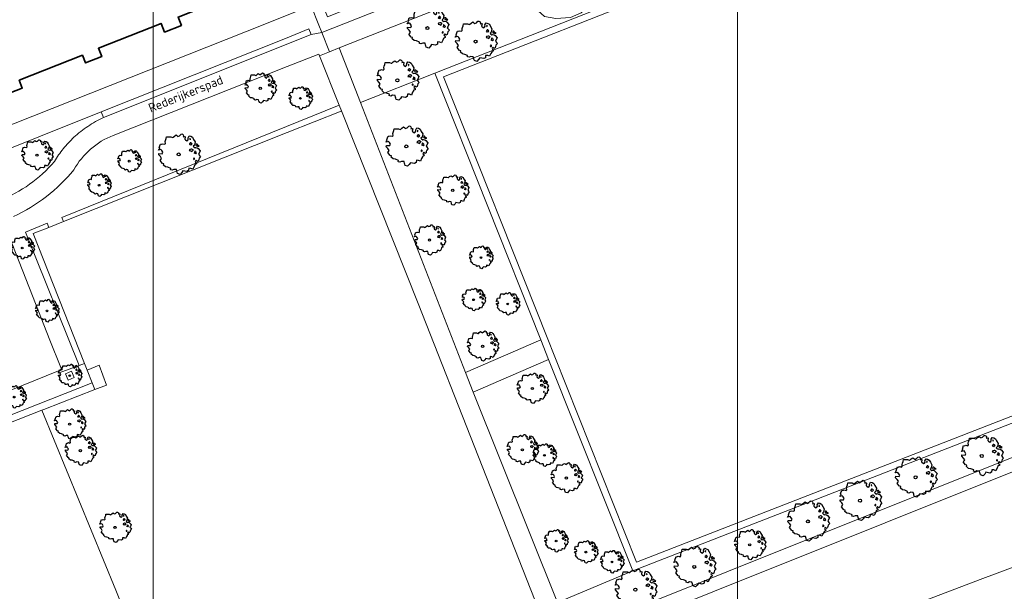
# Model space of a CAD drawing. Header units: metres. Extents: x 152391 to 157968, y 462336 to 467280.
# Tile 224 of 256: x 154960 to 155107, y 464395 to 464480. Entities that reach past the tile are written whole.
import ezdxf
from ezdxf.enums import TextEntityAlignment as Align

# ---------------------------------------------------------------- set-up
doc = ezdxf.new("R2010")
doc.units = ezdxf.units.M
doc.header["$LTSCALE"] = 0.75
doc.layers.get('0').update_dxf_attribs({"lineweight": 25})
for name, color, linetype, lineweight in [('B-GV-GR-BOOM-S', 252, 'Continuous', 25), ('B-WE-GR-BEPLANTING_CULTUUR_BOSPLANTSOEN-GV', 251, 'Continuous', 18), ('B-WE-GR-GROENVOORZIENING-GV', 251, 'Continuous', 18), ('B-WE-GR-HAAG-GV', 251, 'Continuous', 13), ('B-WE-OG-BEBOUWING-GV', 6, 'Continuous', 35), ('B-WE-OG-TERREIN_CULTUURSCHEIDING-GV', 251, 'Continuous', 18), ('B-WE-OG-TOPOGRAFIE-T18', 1, 'Continuous', 18), ('B-WE-OG-WATER_KANAAL-GV', 251, 'Continuous', 18), ('B-WE-OG-WATER_SLOOT-GV', 251, 'Continuous', 18), ('B-WE-VH-VERHARDING_BEDRIJFSVLOERPLAAT-GV', 251, 'Continuous', 18), ('B-WE-VH-VERHARDING_BETONSTRAATSTEEN-GV', 251, 'Continuous', 18), ('B-WE-VH-VERHARDING_TEGEL-GV', 251, 'Continuous', 18)]:
    doc.layers.add(name, color=color, linetype=linetype, lineweight=lineweight)
doc.layers.add('X-XX-AL-TEKENBLAD_HULPLIJN-G', color=7, linetype='Continuous', lineweight=18, plot=False)
doc.styles.add('NLCS-ISO-M750-T18', font='NLCS-ISO.ttf', dxfattribs={"height": 1.35})

# ---------------------------------------------------------------- blocks, each defined once
blk = doc.blocks.new('SGR-BOOM_21_30')
at = {"linetype": 'Continuous'}
for p, q in [((-1.05, 1.33), (-1.02, 1.5)), ((-1.02, 1.5), (-0.67, 1.5)), ((-0.67, 1.5), (-0.52, 1.43)), ((-0.47, 1.45), (-0.37, 1.55)), ((-0.37, 1.55), (-0.23, 1.65)), ((-0.23, 1.65), (-0.13, 1.58)), ((-0.13, 1.58), (-0.06, 1.52)), ((-0.06, 1.52), (0.07, 1.58)), ((0.07, 1.58), (0.2, 1.71)), ((0.2, 1.71), (0.26, 1.73)), ((0.26, 1.73), (0.33, 1.7)), ((0.33, 1.7), (0.39, 1.65)), ((0.4, 1.53), (0.38, 1.5)), ((0.38, 1.5), (0.53, 1.52)), ((0.39, 1.65), (0.4, 1.53)), ((0.54, 1.48), (0.51, 1.29)), ((0.53, 1.52), (0.54, 1.48)), ((0.79, 1.4), (0.89, 1.56)), ((0.89, 1.56), (1.02, 1.53)), ((1.02, 1.53), (1.16, 1.45)), ((-1.7, 0.37), (-1.66, 0.48)), ((-1.49, 0.41), (-1.7, 0.37)), ((-1.68, -0.03), (-1.67, 0.09)), ((-1.67, 0.09), (-1.39, 0.07)), ((-1.66, 0.48), (-1.6, 0.53)), ((-1.63, 0.58), (-1.53, 0.87)), ((-1.6, 0.53), (-1.63, 0.58)), ((-1.53, 0.87), (-1.46, 0.86)), ((-1.42, 0.33), (-1.49, 0.41)), ((-1.46, 0.86), (-1.34, 0.91)), ((-1.33, 0.18), (-1.42, 0.33)), ((-1.39, 0.07), (-1.33, 0.18)), ((-1.34, 0.91), (-1.18, 0.86)), ((-1.18, 0.86), (-1.12, 0.92)), ((-1.13, 1.09), (-1.11, 1.19)), ((-1.12, 0.92), (-1.13, 1.09)), ((-1.11, 1.19), (-1.05, 1.33)), ((-0.52, 1.43), (-0.47, 1.45)), ((0.51, 1.29), (0.57, 1.24)), ((0.57, 1.24), (0.69, 1.15)), ((0.69, 1.15), (0.75, 1.2)), ((0.75, 1.2), (0.8, 1.29)), ((0.8, 1.29), (0.79, 1.4)), ((0.94, 0.91), (0.89, 0.87)), ((0.89, 0.87), (0.93, 0.83)), ((0.93, 0.41), (0.89, 0.33)), ((0.89, 0.33), (1.03, 0.32)), ((0.97, 1.37), (0.93, 1.33)), ((0.93, 1.33), (0.95, 1.25)), ((0.93, 0.83), (0.98, 0.84)), ((1.05, 0.46), (0.93, 0.41)), ((0.97, 0.97), (0.94, 0.91)), ((0.95, 1.25), (0.96, 1.24)), ((0.96, 1.27), (0.97, 1.37)), ((1.03, 0.97), (0.97, 0.97)), ((0.98, 0.84), (1.03, 0.78)), ((1.08, 0.94), (1.03, 0.97)), ((1.03, 0.78), (1.08, 0.84)), ((1.03, 0.32), (1.11, 0.25)), ((1.11, 0.46), (1.05, 0.46)), ((1.12, 0.87), (1.08, 0.94)), ((1.08, 0.84), (1.12, 0.87)), ((1.22, 0.4), (1.11, 0.46)), ((1.11, 0.25), (1.2, 0.37)), ((1.16, 1.45), (1.25, 1.27)), ((1.2, 0.37), (1.24, 0.41)), ((1.32, 0.79), (1.23, 0.69)), ((1.23, 0.69), (1.27, 0.63)), ((1.25, 1.27), (1.38, 1.06)), ((1.27, 0.63), (1.38, 0.56)), ((1.34, 0.18), (1.31, 0.1)), ((1.43, 0.05), (1.31, 0.1)), ((1.38, 1.06), (1.32, 0.79)), ((1.36, 0.3), (1.34, 0.23)), ((1.34, 0.23), (1.34, 0.18)), ((1.43, 0.23), (1.36, 0.3)), ((1.38, 0.56), (1.44, 0.6)), ((1.47, 0.2), (1.43, 0.23)), ((1.43, 0.05), (1.51, 0.14)), ((1.47, 0.86), (1.44, 0.81)), ((1.44, 0.81), (1.46, 0.74)), ((1.44, 0.6), (1.57, 0.56)), ((1.46, 0.74), (1.53, 0.69)), ((1.54, 0.86), (1.47, 0.86)), ((1.51, 0.14), (1.47, 0.2)), ((1.53, 0.73), (1.64, 0.68)), ((1.53, 0.69), (1.54, 0.73)), ((1.62, 0.76), (1.54, 0.86)), ((1.57, 0.56), (1.64, 0.51)), ((1.73, 0.71), (1.62, 0.76)), ((1.64, 0.68), (1.73, 0.71)), ((1.64, 0.51), (1.81, 0.32)), ((1.72, 0.1), (1.67, 0.04)), ((1.67, 0.04), (1.76, -0.09)), ((1.81, 0.32), (1.72, 0.1)), ((-1.54, -0.18), (-1.68, -0.03)), ((-1.55, -0.51), (-1.49, -0.42)), ((-1.35, -0.75), (-1.55, -0.51)), ((-1.44, -0.32), (-1.54, -0.18)), ((-1.49, -0.42), (-1.44, -0.32)), ((-1.25, -0.78), (-1.35, -0.75)), ((-1.27, -0.9), (-1.25, -0.78)), ((-1.11, -1.05), (-1.27, -0.9)), ((-0.91, -1.08), (-1.11, -1.05)), ((-0.67, -1.18), (-0.91, -1.08)), ((-0.68, -1.29), (-0.67, -1.18)), ((-0.55, -1.33), (-0.68, -1.29)), ((-0.4, -1.26), (-0.55, -1.33)), ((-0.19, -1.28), (-0.4, -1.26)), ((-0.16, -1.43), (-0.19, -1.28)), ((-0.13, -1.49), (-0.16, -1.43)), ((0.36, -1.38), (0.25, -1.52)), ((0.68, -1.44), (0.36, -1.38)), ((0.83, -1.36), (0.68, -1.44)), ((0.84, -1.16), (0.83, -1.36)), ((1.03, -1.18), (0.84, -1.16)), ((1.18, -1.24), (1.03, -1.18)), ((1.29, -1.01), (1.18, -1.24)), ((1.29, -0.29), (1.24, -0.36)), ((1.24, -0.36), (1.25, -0.42)), ((1.26, -0.42), (1.33, -0.41)), ((1.33, -0.34), (1.29, -0.29)), ((1.36, -0.88), (1.29, -1.01)), ((1.33, -0.41), (1.33, -0.34)), ((1.37, -0.83), (1.36, -0.88)), ((1.48, -0.8), (1.37, -0.83)), ((1.46, -0.47), (1.39, -0.59)), ((1.39, -0.59), (1.43, -0.64)), ((1.43, -0.64), (1.5, -0.7)), ((1.58, -0.59), (1.46, -0.47)), ((1.5, -0.7), (1.48, -0.8)), ((1.66, -0.52), (1.58, -0.59)), ((1.68, -0.42), (1.66, -0.52)), ((1.72, -0.31), (1.68, -0.42)), ((1.84, -0.18), (1.72, -0.31)), ((1.76, -0.09), (1.84, -0.18)), ((-0.1, -1.61), (-0.13, -1.49)), ((0.11, -1.67), (-0.1, -1.61)), ((0.25, -1.52), (0.11, -1.67))]:
    blk.add_line(p, q, dxfattribs=at)
blk.add_circle((0, 0), 0.126, dxfattribs=at)
blk = doc.blocks.new('SGR-BOOM_31_50')
at = {"linetype": 'Continuous'}
for p, q in [((-1.51, 1.45), (-1.48, 1.58)), ((-1.48, 1.58), (-1.4, 1.78)), ((-1.4, 1.78), (-1.36, 2)), ((-1.36, 2), (-0.89, 2)), ((-0.89, 2), (-0.69, 1.91)), ((-0.69, 1.91), (-0.63, 1.93)), ((-0.63, 1.93), (-0.49, 2.06)), ((-0.49, 2.06), (-0.3, 2.2)), ((-0.3, 2.2), (-0.18, 2.11)), ((-0.18, 2.11), (-0.08, 2.02)), ((-0.08, 2.02), (0.09, 2.11)), ((0.09, 2.11), (0.27, 2.28)), ((0.27, 2.28), (0.35, 2.31)), ((0.35, 2.31), (0.44, 2.26)), ((0.44, 2.26), (0.52, 2.2)), ((0.54, 2.04), (0.51, 2)), ((0.51, 2), (0.71, 2.02)), ((0.52, 2.2), (0.54, 2.04)), ((0.72, 1.98), (0.68, 1.71)), ((0.68, 1.71), (0.75, 1.65)), ((0.71, 2.02), (0.72, 1.98)), ((0.75, 1.65), (0.92, 1.54)), ((0.92, 1.54), (1, 1.6)), ((1, 1.6), (1.06, 1.71)), ((1.05, 1.87), (1.19, 2.09)), ((1.06, 1.71), (1.05, 1.87)), ((1.19, 2.09), (1.36, 2.04)), ((1.3, 1.82), (1.23, 1.78)), ((1.23, 1.78), (1.27, 1.67)), ((1.27, 1.67), (1.28, 1.65)), ((1.28, 1.69), (1.3, 1.82)), ((1.36, 2.04), (1.54, 1.93)), ((1.54, 1.93), (1.67, 1.69)), ((1.67, 1.69), (1.84, 1.41)), ((-2.27, 0.49), (-2.21, 0.64)), ((-1.99, 0.55), (-2.27, 0.49)), ((-2.24, -0.04), (-2.22, 0.11)), ((-2.22, 0.11), (-1.85, 0.09)), ((-2.21, 0.64), (-2.13, 0.71)), ((-2.18, 0.77), (-2.04, 1.17)), ((-2.13, 0.71), (-2.18, 0.77)), ((-2.04, 1.17), (-1.94, 1.14)), ((-1.9, 0.44), (-1.99, 0.55)), ((-1.94, 1.14), (-1.79, 1.21)), ((-1.77, 0.25), (-1.9, 0.44)), ((-1.85, 0.09), (-1.77, 0.25)), ((-1.79, 1.21), (-1.57, 1.14)), ((-1.57, 1.14), (-1.49, 1.23)), ((-1.49, 1.23), (-1.51, 1.45)), ((1.25, 1.21), (1.19, 1.17)), ((1.19, 1.17), (1.23, 1.1)), ((1.23, 0.55), (1.19, 0.44)), ((1.19, 0.44), (1.37, 0.42)), ((1.23, 1.1), (1.31, 1.12)), ((1.4, 0.62), (1.23, 0.55)), ((1.3, 1.3), (1.25, 1.21)), ((1.37, 1.3), (1.3, 1.3)), ((1.31, 1.12), (1.37, 1.03)), ((1.44, 1.25), (1.37, 1.3)), ((1.37, 1.03), (1.44, 1.12)), ((1.37, 0.42), (1.48, 0.33)), ((1.48, 0.62), (1.4, 0.62)), ((1.5, 1.17), (1.44, 1.25)), ((1.44, 1.12), (1.5, 1.17)), ((1.62, 0.53), (1.48, 0.62)), ((1.48, 0.33), (1.61, 0.49)), ((1.61, 0.49), (1.65, 0.55)), ((1.76, 1.06), (1.64, 0.93)), ((1.64, 0.93), (1.7, 0.84)), ((1.7, 0.84), (1.84, 0.75)), ((1.79, 0.25), (1.75, 0.14)), ((1.91, 0.07), (1.75, 0.14)), ((1.84, 1.41), (1.76, 1.06)), ((1.81, 0.4), (1.79, 0.31)), ((1.79, 0.31), (1.79, 0.25)), ((1.9, 0.31), (1.81, 0.4)), ((1.84, 0.75), (1.92, 0.79)), ((1.96, 0.27), (1.9, 0.31)), ((1.91, 0.07), (2.01, 0.18)), ((1.96, 1.14), (1.92, 1.08)), ((1.92, 1.08), (1.95, 0.99)), ((1.92, 0.79), (2.09, 0.75)), ((1.95, 0.99), (2.04, 0.93)), ((2.06, 1.14), (1.96, 1.14)), ((2.01, 0.18), (1.96, 0.27)), ((2.04, 0.97), (2.18, 0.9)), ((2.04, 0.93), (2.06, 0.97)), ((2.16, 1.01), (2.06, 1.14)), ((2.09, 0.75), (2.18, 0.68)), ((2.3, 0.95), (2.16, 1.01)), ((2.18, 0.9), (2.3, 0.95)), ((2.18, 0.68), (2.41, 0.42)), ((2.29, 0.14), (2.23, 0.05)), ((2.23, 0.05), (2.35, -0.13)), ((2.41, 0.42), (2.29, 0.14)), ((-2.05, -0.24), (-2.24, -0.04)), ((-2.07, -0.67), (-1.99, -0.56)), ((-1.8, -1), (-2.07, -0.67)), ((-1.91, -0.43), (-2.05, -0.24)), ((-1.99, -0.56), (-1.91, -0.43)), ((-1.67, -1.05), (-1.8, -1)), ((-1.7, -1.2), (-1.67, -1.05)), ((-1.48, -1.4), (-1.7, -1.2)), ((-1.22, -1.44), (-1.48, -1.4)), ((-0.89, -1.57), (-1.22, -1.44)), ((1.72, -1.35), (1.58, -1.66)), ((1.72, -0.39), (1.65, -0.48)), ((1.65, -0.48), (1.67, -0.56)), ((1.68, -0.56), (1.78, -0.54)), ((1.78, -0.45), (1.72, -0.39)), ((1.81, -1.18), (1.72, -1.35)), ((1.78, -0.54), (1.78, -0.45)), ((1.82, -1.11), (1.81, -1.18)), ((1.98, -1.07), (1.82, -1.11)), ((1.95, -0.63), (1.85, -0.78)), ((1.85, -0.78), (1.9, -0.85)), ((1.9, -0.85), (1.99, -0.94)), ((2.1, -0.78), (1.95, -0.63)), ((1.99, -0.94), (1.98, -1.07)), ((2.21, -0.7), (2.1, -0.78)), ((2.24, -0.56), (2.21, -0.7)), ((2.29, -0.41), (2.24, -0.56)), ((2.46, -0.24), (2.29, -0.41)), ((2.35, -0.13), (2.46, -0.24)), ((-0.91, -1.72), (-0.89, -1.57)), ((-0.73, -1.77), (-0.91, -1.72)), ((-0.53, -1.68), (-0.73, -1.77)), ((-0.25, -1.7), (-0.53, -1.68)), ((-0.21, -1.9), (-0.25, -1.7)), ((-0.18, -1.99), (-0.21, -1.9)), ((-0.13, -2.14), (-0.18, -1.99)), ((0.15, -2.23), (-0.13, -2.14)), ((0.34, -2.03), (0.15, -2.23)), ((0.47, -1.83), (0.34, -2.03)), ((0.91, -1.92), (0.47, -1.83)), ((1.11, -1.81), (0.91, -1.92)), ((1.13, -1.55), (1.11, -1.81)), ((1.37, -1.57), (1.13, -1.55)), ((1.58, -1.66), (1.37, -1.57))]:
    blk.add_line(p, q, dxfattribs=at)
blk.add_circle((0, 0), 0.169, dxfattribs=at)
blk = doc.blocks.new('SGR-BOOM_50_100')
at = {"linetype": 'Continuous'}
for p, q in [((0.12, 2.81), (0.36, 3.04)), ((0.36, 3.04), (0.47, 3.07)), ((0.47, 3.07), (0.59, 3.02)), ((0.59, 3.02), (0.69, 2.93)), ((-2.9, 1.03), (-2.72, 1.56)), ((-2.72, 1.56), (-2.59, 1.53)), ((-2.59, 1.53), (-2.39, 1.61)), ((-2.39, 1.61), (-2.1, 1.53)), ((-2.1, 1.53), (-1.99, 1.64)), ((-2.01, 1.93), (-1.97, 2.11)), ((-1.99, 1.64), (-2.01, 1.93)), ((-1.97, 2.11), (-1.87, 2.37)), ((-1.87, 2.37), (-1.81, 2.66)), ((-1.81, 2.66), (-1.19, 2.66)), ((-1.19, 2.66), (-0.92, 2.55)), ((-0.92, 2.55), (-0.84, 2.58)), ((-0.84, 2.58), (-0.65, 2.75)), ((-0.65, 2.75), (-0.4, 2.93)), ((-0.4, 2.93), (-0.24, 2.81)), ((-0.24, 2.81), (-0.11, 2.69)), ((-0.11, 2.69), (0.12, 2.81)), ((0.72, 2.72), (0.67, 2.66)), ((0.67, 2.66), (0.94, 2.69)), ((0.69, 2.93), (0.72, 2.72)), ((0.96, 2.64), (0.9, 2.29)), ((0.9, 2.29), (1, 2.2)), ((0.94, 2.69), (0.96, 2.64)), ((1, 2.2), (1.23, 2.05)), ((1.23, 2.05), (1.34, 2.14)), ((1.34, 2.14), (1.42, 2.29)), ((1.4, 2.49), (1.58, 2.78)), ((1.42, 2.29), (1.4, 2.49)), ((1.58, 2.78), (1.81, 2.72)), ((1.67, 1.61), (1.58, 1.56)), ((1.58, 1.56), (1.65, 1.47)), ((1.73, 2.43), (1.65, 2.37)), ((1.65, 2.37), (1.69, 2.23)), ((1.65, 1.47), (1.75, 1.5)), ((1.73, 1.73), (1.67, 1.61)), ((1.69, 2.23), (1.71, 2.2)), ((1.71, 2.26), (1.73, 2.43)), ((1.83, 1.73), (1.73, 1.73)), ((1.75, 1.5), (1.83, 1.38)), ((1.81, 2.72), (2.06, 2.58)), ((1.91, 1.67), (1.83, 1.73)), ((1.83, 1.38), (1.91, 1.5)), ((2, 1.56), (1.91, 1.67)), ((1.91, 1.5), (2, 1.56)), ((2.06, 2.58), (2.22, 2.26)), ((2.22, 2.26), (2.45, 1.88)), ((2.45, 1.88), (2.35, 1.41)), ((2.62, 1.53), (2.56, 1.44)), ((2.74, 1.53), (2.62, 1.53)), ((2.89, 1.35), (2.74, 1.53)), ((-3.03, 0.65), (-2.94, 0.85)), ((-2.65, 0.74), (-3.03, 0.65)), ((-2.99, -0.05), (-2.96, 0.15)), ((-2.96, 0.15), (-2.47, 0.12)), ((-2.94, 0.85), (-2.84, 0.94)), ((-2.84, 0.94), (-2.9, 1.03)), ((-2.53, 0.59), (-2.65, 0.74)), ((-2.37, 0.33), (-2.53, 0.59)), ((-2.47, 0.12), (-2.37, 0.33)), ((1.65, 0.74), (1.58, 0.59)), ((1.58, 0.59), (1.83, 0.56)), ((1.87, 0.82), (1.65, 0.74)), ((1.83, 0.56), (1.98, 0.45)), ((1.98, 0.82), (1.87, 0.82)), ((2.16, 0.71), (1.98, 0.82)), ((1.98, 0.45), (2.14, 0.65)), ((2.14, 0.65), (2.2, 0.74)), ((2.35, 1.41), (2.18, 1.23)), ((2.18, 1.23), (2.27, 1.12)), ((2.27, 1.12), (2.45, 1)), ((2.39, 0.33), (2.33, 0.18)), ((2.55, 0.09), (2.33, 0.18)), ((2.41, 0.53), (2.39, 0.42)), ((2.39, 0.42), (2.39, 0.33)), ((2.53, 0.42), (2.41, 0.53)), ((2.45, 1), (2.56, 1.06)), ((2.62, 0.36), (2.53, 0.42)), ((2.55, 0.09), (2.68, 0.24)), ((2.56, 1.44), (2.6, 1.32)), ((2.56, 1.06), (2.78, 1)), ((2.6, 1.32), (2.72, 1.23)), ((2.68, 0.24), (2.62, 0.36)), ((2.72, 1.29), (2.91, 1.2)), ((2.72, 1.23), (2.74, 1.29)), ((2.78, 1), (2.91, 0.91)), ((3.07, 1.26), (2.89, 1.35)), ((2.91, 1.2), (3.07, 1.26)), ((2.91, 0.91), (3.22, 0.56)), ((3.05, 0.18), (2.97, 0.07)), ((2.97, 0.07), (3.13, -0.17)), ((3.22, 0.56), (3.05, 0.18)), ((-2.74, -0.31), (-2.99, -0.05)), ((-2.76, -0.9), (-2.65, -0.75)), ((-2.41, -1.34), (-2.76, -0.9)), ((-2.55, -0.58), (-2.74, -0.31)), ((-2.65, -0.75), (-2.55, -0.58)), ((-2.22, -1.39), (-2.41, -1.34)), ((-2.26, -1.6), (-2.22, -1.39)), ((2.29, -0.52), (2.2, -0.64)), ((2.2, -0.64), (2.22, -0.75)), ((2.25, -0.75), (2.37, -0.72)), ((2.37, -0.61), (2.29, -0.52)), ((2.37, -0.72), (2.37, -0.61)), ((2.64, -1.42), (2.43, -1.48)), ((2.6, -0.84), (2.47, -1.04)), ((2.47, -1.04), (2.53, -1.13)), ((2.53, -1.13), (2.66, -1.25)), ((2.8, -1.04), (2.6, -0.84)), ((2.66, -1.25), (2.64, -1.42)), ((2.95, -0.93), (2.8, -1.04)), ((2.99, -0.75), (2.95, -0.93)), ((3.05, -0.55), (2.99, -0.75)), ((3.28, -0.31), (3.05, -0.55)), ((3.13, -0.17), (3.28, -0.31)), ((-1.97, -1.86), (-2.26, -1.6)), ((-1.62, -1.92), (-1.97, -1.86)), ((-1.19, -2.1), (-1.62, -1.92)), ((-1.21, -2.3), (-1.19, -2.1)), ((-0.98, -2.36), (-1.21, -2.3)), ((-0.71, -2.24), (-0.98, -2.36)), ((-0.34, -2.27), (-0.71, -2.24)), ((-0.28, -2.53), (-0.34, -2.27)), ((-0.24, -2.65), (-0.28, -2.53)), ((-0.17, -2.85), (-0.24, -2.65)), ((0.2, -2.97), (-0.17, -2.85)), ((0.45, -2.71), (0.2, -2.97)), ((0.63, -2.45), (0.45, -2.71)), ((1.21, -2.56), (0.63, -2.45)), ((1.48, -2.42), (1.21, -2.56)), ((1.5, -2.07), (1.48, -2.42)), ((1.83, -2.1), (1.5, -2.07)), ((2.1, -2.21), (1.83, -2.1)), ((2.29, -1.8), (2.1, -2.21)), ((2.41, -1.57), (2.29, -1.8)), ((2.43, -1.48), (2.41, -1.57))]:
    blk.add_line(p, q, dxfattribs=at)
blk.add_circle((0, 0), 0.225, dxfattribs=at)

msp = doc.modelspace()

# ---------------------------------------------------------------- linework, layer by layer
at = {"layer": 'B-WE-GR-BEPLANTING_CULTUUR_BOSPLANTSOEN-GV'}
for points in [[(155022.09, 464472.37), (155010.99, 464468), (155026.71, 464427.6), (155037.98, 464432.45)], [(155040.44, 464393.18), (155051.73, 464397.91), (155039.13, 464429.55), (155027.82, 464424.65)]]:
    msp.add_lwpolyline(points, close=True, dxfattribs=at)
at = {"layer": 'B-WE-GR-GROENVOORZIENING-GV'}
for points in [[(154966.55, 464450.16), (155000, 464463.47), (155008.09, 464466.69), (155008.15, 464466.71), (155007.81, 464467.58), (154966.3, 464450.79)], [(154968.91, 464428.63), (154969.69, 464428.92), (154962.02, 464448.36), (154964.4, 464449.3), (154964.15, 464449.92), (154960.87, 464448.6)], [(154967.26, 464426.45), (154968.18, 464426.84), (154967.79, 464427.76), (154966.87, 464427.37)], [(154933.83, 464410.34), (154963.34, 464421.95), (154963.63, 464422.06), (154971.26, 464425.03), (154970.86, 464426.03), (154933.47, 464411.27), (154933.46, 464411.26)]]:
    msp.add_lwpolyline(points, close=True, dxfattribs=at)
at = {"layer": 'B-WE-GR-HAAG-GV'}
for points in [[(154966.55, 464450.16), (155000, 464463.47), (155008.09, 464466.69), (155008.15, 464466.71), (155007.81, 464467.58), (154966.3, 464450.79)], [(154968.91, 464428.63), (154969.69, 464428.92), (154962.02, 464448.36), (154964.4, 464449.3), (154964.15, 464449.92), (154960.87, 464448.6)], [(154933.83, 464410.34), (154963.34, 464421.95), (154963.63, 464422.06), (154971.26, 464425.03), (154970.86, 464426.03), (154933.47, 464411.27), (154933.46, 464411.26)]]:
    msp.add_lwpolyline(points, close=True, dxfattribs=at)
at = {"layer": 'B-WE-OG-BEBOUWING-GV'}
msp.add_lwpolyline([(154957.95, 464469.17), (154960.4, 464470.14), (154959.94, 464471.3), (154969.41, 464475.05), (154969.87, 464473.89), (154972.29, 464474.85), (154971.79, 464476.1), (154981.17, 464479.81), (154981.68, 464478.52), (154984.21, 464479.52), (154983.71, 464480.76), (154993.2, 464484.51), (154993.7, 464483.25), (154995.08, 464483.79), (154990.58, 464495.15), (154990.47, 464495.45), (154989.24, 464494.97), (154977.79, 464490.43), (154931.4, 464472.08)], dxfattribs=at)
at = {"layer": 'B-WE-OG-TERREIN_CULTUURSCHEIDING-GV'}
for points in [[(155062.8, 464487.34), (155062.76, 464487.11), (155062.3, 464486.27), (155061.61, 464485.74), (155060.44, 464485.57), (155059.17, 464485.66), (155058.96, 464485.83), (155023.39, 464471.81), (155038.91, 464432.82), (155040.06, 464429.92), (155052.29, 464399.2), (155150.51, 464437.48), (155121.66, 464510.55), (155092.69, 464499.12), (155092.44, 464499.02), (155089.83, 464497.99), (155086.19, 464496.56)], [(155049.08, 464483.01), (155048.15, 464485.31), (155047.2, 464484.75), (155045.98, 464483.61), (155045.29, 464482.62), (155043.99, 464481.4), (155042.39, 464480.71), (155040.18, 464480.56), (155038.5, 464480.86), (155037.13, 464482.08), (155036.37, 464483.23), (155036.9, 464484.9), (155038.73, 464486.42), (155041.33, 464487.42), (155046.52, 464489.38), (155045.8, 464491.18), (155007.82, 464476.14), (155010.99, 464468), (155022.09, 464472.37)], [(154963.34, 464421.95), (154974.41, 464395.02), (154979.37, 464382.59), (154980.41, 464379.73), (154983.92, 464370.79), (155037.65, 464392.01), (155019.6, 464437.91), (155008.15, 464466.71), (155008.09, 464466.69), (155000, 464463.47), (154966.55, 464450.16), (154964.4, 464449.3), (154962.02, 464448.36), (154969.69, 464428.92), (154970.09, 464427.93), (154971.88, 464428.66), (154973, 464425.7), (154971.26, 464425.03), (154963.63, 464422.06)], [(155180.04, 464442.5), (155180.26, 464444.95), (155180.48, 464448.1), (155180.39, 464448.06), (155161.29, 464440.61), (155160.7, 464440.39), (155151.8, 464436.92), (155051.73, 464397.91), (155040.44, 464393.18), (155037.65, 464392.01), (154983.92, 464370.79), (154983.96, 464370.7), (154981.77, 464369.83), (154953.96, 464358.87), (154947.7, 464356.34), (154946.52, 464355.86), (154948.45, 464350.66), (155037.41, 464386.4), (155166.44, 464438.11), (155167.9, 464437.64), (155179.95, 464442.46)], [(154948.45, 464350.66), (154904.88, 464333.16), (154859.11, 464314.85), (154845.79, 464303.76), (154845.82, 464301.25), (154845.83, 464301.19), (154860.15, 464313.11), (154905.62, 464331.3), (155038.15, 464384.54), (155166.51, 464435.98), (155179.11, 464431.98), (155179.29, 464434.03), (155167.9, 464437.64), (155166.44, 464438.11), (155037.41, 464386.4)], [(155026.71, 464427.6), (155027.82, 464424.65), (155039.13, 464429.55), (155037.98, 464432.45)]]:
    msp.add_lwpolyline(points, close=True, dxfattribs=at)
for points in [[(155150.51, 464437.48), (155052.29, 464399.2), (155040.06, 464429.92), (155038.91, 464432.82), (155023.39, 464471.81), (155058.96, 464485.83), (155058.41, 464486.27), (155058.18, 464486.59), (155051.52, 464483.97), (155049.08, 464483.01), (155022.09, 464472.37), (155037.98, 464432.45), (155039.13, 464429.55), (155051.73, 464397.91), (155151.8, 464436.92)], [(154966.05, 464427.9), (154965.82, 464427.81), (154965.93, 464427.51), (154968.91, 464428.63), (154960.87, 464448.6), (154964.15, 464449.92), (154964.4, 464449.3), (154966.55, 464450.16), (154966.3, 464450.79), (155007.81, 464467.58), (155004.87, 464474.97), (155004.77, 464475.22), (155000, 464473.34), (154973.99, 464463.05)], [(154972.54, 464465.73), (154972.2, 464466.56), (154953.99, 464459.28), (154955.83, 464454.6), (154956.39, 464453.11), (154957.05, 464453.36)], [(154957.53, 464450.23), (154958.39, 464448.1), (154961.95, 464439.04), (154964.54, 464432.43), (154966.15, 464428.34)]]:
    msp.add_lwpolyline(points, dxfattribs=at)
for points in [[(154970.22, 464464.41, -0.038567), (154972.54, 464465.73)], [(154968.13, 464462.77, -0.037757), (154970.22, 464464.41)], [(154966.53, 464461.06, -0.038413), (154968.13, 464462.77)], [(154973.99, 464463.05, 0.175914), (154968.13, 464457.92)], [(154965.2, 464459.14, -0.037522), (154966.53, 464461.06)], [(154957.05, 464453.36, 0.125067), (154965.2, 464459.14)], [(154968.13, 464457.92, -0.111654), (154959.11, 464450.91)], [(154966.15, 464428.34, -0.289889), (154966.2, 464428.04)], [(154966.2, 464428.04, -0.18643), (154966.05, 464427.9)]]:
    msp.add_lwpolyline(points, format="xyb", dxfattribs=at)
at = {"layer": 'B-WE-OG-WATER_KANAAL-GV'}
msp.add_lwpolyline([(155201.48, 464433.42), (155197.1, 464432.2), (155187.32, 464429.49), (155184.54, 464428.72), (155180.63, 464427.63), (155179.57, 464427.34), (155178.94, 464427.16), (155178.85, 464427.14), (155178.18, 464426.95), (155173.06, 464424.94), (155161.32, 464419.72), (155146.08, 464413.41), (155133.09, 464407.99), (155120.65, 464403.06), (155112.09, 464399.77), (155103.67, 464396.6), (155089.82, 464391.34)], dxfattribs=at)
at = {"layer": 'B-WE-OG-WATER_SLOOT-GV'}
msp.add_lwpolyline([(155089.82, 464391.34), (155103.67, 464396.6), (155112.09, 464399.77), (155120.65, 464403.06), (155133.09, 464407.99), (155146.08, 464413.41), (155161.32, 464419.72), (155173.06, 464424.94), (155178.18, 464426.95), (155178.42, 464429.93), (155178.52, 464431.27), (155179.06, 464431.36), (155179.11, 464431.98), (155166.51, 464435.98), (155038.15, 464384.54)], dxfattribs=at)
at = {"layer": 'B-WE-VH-VERHARDING_BEDRIJFSVLOERPLAAT-GV'}
msp.add_lwpolyline([(154970.86, 464426.03), (154971.26, 464425.03), (154973, 464425.7), (154971.88, 464428.66), (154970.09, 464427.93)], close=True, dxfattribs=at)
at = {"layer": 'B-WE-VH-VERHARDING_BETONSTRAATSTEEN-GV'}
for points in [[(154966.15, 464428.34), (154964.54, 464432.43), (154961.95, 464439.04), (154958.39, 464448.1), (154957.53, 464450.23), (154956.39, 464453.11), (154955.83, 464454.6), (154953.99, 464459.28)], [(154916.84, 464439.49), (154919.28, 464433.38), (154919.39, 464433.14), (154925.23, 464418.28), (154927.6, 464412.4), (154932.18, 464414.23), (154932.3, 464414.28), (154965.82, 464427.81), (154966.05, 464427.9)]]:
    msp.add_lwpolyline(points, dxfattribs=at)
for points in [[(154966.2, 464428.04, 0.289889), (154966.15, 464428.34)], [(154966.05, 464427.9, 0.18643), (154966.2, 464428.04)]]:
    msp.add_lwpolyline(points, format="xyb", dxfattribs=at)
at = {"layer": 'B-WE-VH-VERHARDING_TEGEL-GV'}
for points in [[(155044.18, 464495.9), (155006.03, 464480.77), (155005.15, 464483.06), (155003.62, 464482.45), (155004.76, 464479.57), (155005.2, 464478.45), (155059.69, 464500), (155132.04, 464528.63), (155133.52, 464529.22), (155134.33, 464531.16), (155134.17, 464531.57), (155131.25, 464530.41), (155084.39, 464511.86), (155080.79, 464510.42), (155076.31, 464508.65), (155049.07, 464497.87), (155047.11, 464497.09), (155047.13, 464497.05)], [(155005.2, 464478.45), (155006.35, 464475.56), (155007.82, 464476.14), (155045.8, 464491.18), (155048.68, 464492.3), (155068.16, 464500), (155082.64, 464505.73), (155086.05, 464507.08), (155133.2, 464525.68), (155132.04, 464528.63), (155059.69, 464500)], [(154972.2, 464466.56), (154972.54, 464465.73), (155003.61, 464478.15), (155003.28, 464478.98), (155000, 464477.67)], [(155027.82, 464424.65), (155026.71, 464427.6), (155010.99, 464468), (155007.82, 464476.14), (155006.35, 464475.56), (155004.87, 464474.97), (155007.81, 464467.58), (155008.15, 464466.71), (155019.6, 464437.91), (155037.65, 464392.01), (155040.44, 464393.18)], [(154968.91, 464428.63), (154965.93, 464427.51), (154965.82, 464427.81), (154932.3, 464414.28), (154933.47, 464411.27), (154970.86, 464426.03), (154970.09, 464427.93), (154969.69, 464428.92)], [(154967.26, 464426.45), (154966.87, 464427.37), (154967.79, 464427.76), (154968.18, 464426.84)]]:
    msp.add_lwpolyline(points, close=True, dxfattribs=at)
for points in [[(154953.99, 464459.28), (154972.2, 464466.56), (155000, 464477.67), (155003.28, 464478.98), (155003.61, 464478.15), (155005.2, 464478.45), (155004.76, 464479.57), (155003.62, 464482.45), (155002.18, 464481.89), (155000, 464481.02), (154996.69, 464479.71), (154918.57, 464448.74)], [(155004.87, 464474.97), (155006.35, 464475.56), (155005.2, 464478.45), (155003.61, 464478.15), (154972.54, 464465.73)], [(154973.99, 464463.05), (155000, 464473.34), (155004.77, 464475.22), (155004.87, 464474.97)]]:
    msp.add_lwpolyline(points, dxfattribs=at)
for points in [[(154972.54, 464465.73, 0.038567), (154970.22, 464464.41)], [(154970.22, 464464.41, 0.037757), (154968.13, 464462.77)], [(154968.13, 464462.77, 0.038413), (154966.53, 464461.06)], [(154968.13, 464457.92, -0.175914), (154973.99, 464463.05)], [(154966.53, 464461.06, 0.037522), (154965.2, 464459.14)], [(154965.2, 464459.14, -0.125067), (154957.05, 464453.36)], [(154959.11, 464450.91, 0.111654), (154968.13, 464457.92)]]:
    msp.add_lwpolyline(points, format="xyb", dxfattribs=at)
at = {"layer": 'X-XX-AL-TEKENBLAD_HULPLIJN-G', "flags": 128}
for points in [[(155367.39, 464780.04), (155311.78, 464780.04), (155311.78, 464780.04), (155067.39, 464780.04), (155067.39, 464544.35), (155067.39, 464544.35), (155067.39, 464349.54), (155225.91, 464349.54), (155225.91, 464440.36), (155367.39, 464440.36)], [(154979.96, 464691.57), (154672.46, 464691.57), (154514.96, 464691.57), (154364.96, 464691.57), (154364.96, 464476.32), (154364.96, 464261.07), (154514.96, 464261.07), (154672.46, 464261.07), (154829.96, 464261.07), (154829.96, 464350.58), (154979.96, 464350.58)]]:
    msp.add_lwpolyline(points, close=True, dxfattribs=at)
at = {"layer": 'X-XX-AL-TEKENBLAD_HULPLIJN-G', "transparency": 33554559, "flags": 128}
msp.add_lwpolyline([(155367.39, 464780.04), (155311.78, 464780.04), (155311.78, 464780.04), (155067.39, 464780.04), (155067.39, 464544.35), (155067.39, 464544.35), (155067.39, 464349.54), (155225.91, 464349.54), (155225.91, 464440.36), (155367.39, 464440.36)], close=True, dxfattribs=at)

# ---------------------------------------------------------------- block references
at = {"layer": 'B-GV-GR-BOOM-S', "transparency": 33554559}
for name, p in [('SGR-BOOM_50_100', (155021, 464479.1)), ('SGR-BOOM_50_100', (155028.2, 464477.1)), ('SGR-BOOM_50_100', (155016.5, 464471.3)), ('SGR-BOOM_31_50', (154996, 464470.1)), ('SGR-BOOM_21_30', (155002, 464468.6)), ('SGR-BOOM_50_100', (155017.84, 464461.4)), ('SGR-BOOM_31_50', (154962.6, 464460.1)), ('SGR-BOOM_50_100', (154983.8, 464460.2)), ('SGR-BOOM_21_30', (154976.4, 464459.2)), ('SGR-BOOM_21_30', (154971.9, 464455.6)), ('SGR-BOOM_31_50', (155024.79, 464454.83)), ('SGR-BOOM_31_50', (155021.31, 464447.39)), ('SGR-BOOM_21_30', (154960.4, 464446.2)), ('SGR-BOOM_21_30', (155029, 464444.78)), ('SGR-BOOM_21_30', (155027.89, 464438.46)), ('SGR-BOOM_21_30', (154964.1, 464436.8)), ('SGR-BOOM_21_30', (155033, 464437.84)), ('SGR-BOOM_31_50', (155029.25, 464431.51)), ('SGR-BOOM_21_30', (154967.5, 464427.1)), ('SGR-BOOM_31_50', (155036.69, 464425.19)), ('SGR-BOOM_21_30', (154959.2, 464423.9)), ('SGR-BOOM_31_50', (154967.49, 464419.85)), ('SGR-BOOM_31_50', (154969.09, 464415.89)), ('SGR-BOOM_31_50', (155035.2, 464416.01)), ('SGR-BOOM_50_100', (155103.9, 464415.1)), ('SGR-BOOM_21_30', (155038.5, 464415.2)), ('SGR-BOOM_50_100', (155094, 464411.9)), ('SGR-BOOM_31_50', (155041.78, 464411.79)), ('SGR-BOOM_50_100', (155085.7, 464408.4)), ('SGR-BOOM_50_100', (155077.9, 464405.3)), ('SGR-BOOM_31_50', (154974.28, 464404.4)), ('SGR-BOOM_21_30', (155040.24, 464402.37)), ('SGR-BOOM_31_50', (155069.2, 464401.8)), ('SGR-BOOM_21_30', (155044.69, 464400.71)), ('SGR-BOOM_21_30', (155048.6, 464399.24)), ('SGR-BOOM_50_100', (155060.9, 464398.5)), ('SGR-BOOM_50_100', (155052.1, 464395.1))]:
    msp.add_blockref(name, p, dxfattribs=at)

# ---------------------------------------------------------------- texts
at = {"layer": 'B-WE-OG-TOPOGRAFIE-T18', "style": 'NLCS-ISO-M750-T18'}
msp.add_text('Rederijkerspad', height=1.35, rotation=21.9, dxfattribs=at).set_placement((154984.92, 464469.09), align=Align.MIDDLE)

doc.saveas('drawing.dxf')
